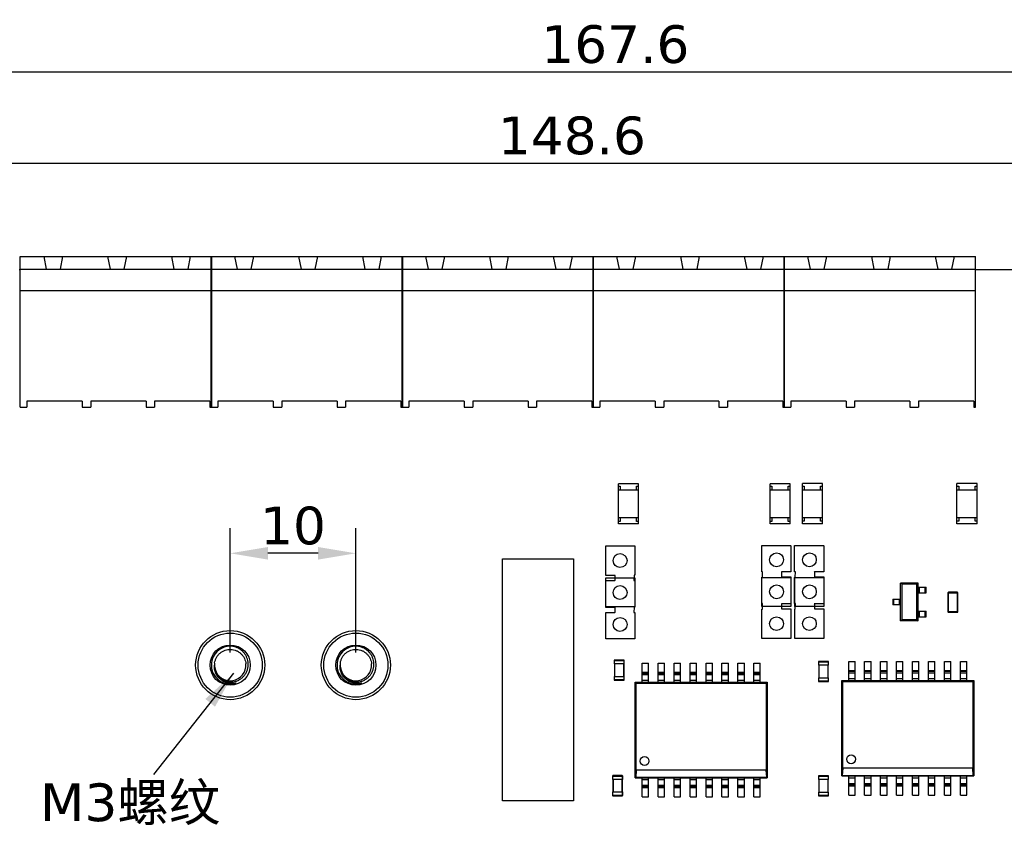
# Model space of a CAD drawing. Header units: millimetres. Extents: x 519 to 938, y 319 to 504.
# Tile 14 of 56: x 568 to 646, y 439 to 504. Entities that reach past the tile are written whole.
import ezdxf

# ---------------------------------------------------------------- set-up
doc = ezdxf.new("R2010")
doc.units = ezdxf.units.MM
doc.header["$LTSCALE"] = 30.734
doc.header["$PDMODE"] = 3
doc.header["$PDSIZE"] = 0.3125
doc.layers.get('0').update_dxf_attribs({"linetype": 'CONTINUOUS'})
doc.layers.get('Defpoints').update_dxf_attribs({"linetype": 'CONTINUOUS'})
doc.layers.add('dim', color=6, linetype='CONTINUOUS', lineweight=9)
doc.styles.add('Verdana', font='verdana.ttf', dxfattribs={"height": 3})
doc.dimstyles.new('aaaaaaaa 3.0', dxfattribs={"dimtxt": 2.5, "dimasz": 3, "dimexe": 2, "dimexo": 1, "dimtad": 1, "dimdec": 1, "dimzin": 9, "dimdsep": 46, "dimtxsty": 'Verdana', "dimcen": 0, "dimazin": 0, "dimtfac": 1, "dimtofl": 0, "dimtmove": 0, "dimatfit": 3, "dimfxl": 1, "dimlwd": 25, "dimlwe": 25, "dimarcsym": 0})

# ---------------------------------------------------------------- blocks, each defined once
blk = doc.blocks.new('*D16')
at = {"layer": 'Defpoints', "color": 0}
for p in [(701.316, 499.352), (533.716, 483.601), (701.316, 483.601)]:
    blk.add_point(p, dxfattribs=at)
at = {"layer": 'dim', "color": 0, "lineweight": 25}
for p, q in [((533.716, 484.601), (533.716, 501.352)), ((701.316, 484.601), (701.316, 501.352)), ((536.716, 499.352), (698.316, 499.352))]:
    blk.add_line(p, q, dxfattribs=at)
at = {"layer": 'dim', "color": 0}
for points in [[(536.716, 499.852), (536.716, 498.852), (533.716, 499.352)], [(698.316, 498.852), (698.316, 499.852), (701.316, 499.352)]]:
    blk.add_solid(points, dxfattribs=at)
at = {"layer": 'dim', "color": 0, "insert": (615.48, 501.537), "char_height": 3, "attachment_point": 5, "style": 'Verdana'}
blk.add_mtext('167.6', dxfattribs=at)
blk = doc.blocks.new('*D19')
at = {"layer": 'Defpoints', "color": 0}
for p in [(686.329, 492.08), (537.713, 468.088), (686.329, 467.584)]:
    blk.add_point(p, dxfattribs=at)
at = {"layer": 'dim', "color": 0, "lineweight": 25}
for p, q in [((537.713, 469.088), (537.713, 494.08)), ((686.329, 468.584), (686.329, 494.08)), ((540.713, 492.08), (683.329, 492.08))]:
    blk.add_line(p, q, dxfattribs=at)
at = {"layer": 'dim', "color": 0}
for points in [[(540.713, 492.58), (540.713, 491.58), (537.713, 492.08)], [(683.329, 491.58), (683.329, 492.58), (686.329, 492.08)]]:
    blk.add_solid(points, dxfattribs=at)
at = {"layer": 'dim', "color": 0, "insert": (612.021, 494.273), "char_height": 3, "attachment_point": 5, "style": 'Verdana'}
blk.add_mtext('148.6', dxfattribs=at)
blk = doc.blocks.new('*D26')
at = {"layer": 'Defpoints', "color": 0}
for p in [(584.829, 461.052), (584.829, 452.158), (594.829, 452.158)]:
    blk.add_point(p, dxfattribs=at)
at = {"layer": 'dim', "color": 0, "lineweight": 25}
for p, q in [((584.829, 453.158), (584.829, 463.052)), ((594.829, 453.158), (594.829, 463.052)), ((591.829, 461.052), (587.829, 461.052))]:
    blk.add_line(p, q, dxfattribs=at)
at = {"layer": 'dim', "color": 0}
for points in [[(587.829, 461.552), (587.829, 460.552), (584.829, 461.052)], [(591.829, 460.552), (591.829, 461.552), (594.829, 461.052)]]:
    blk.add_solid(points, dxfattribs=at)
at = {"layer": 'dim', "color": 0, "insert": (589.829, 463.239), "char_height": 3, "attachment_point": 5, "style": 'Verdana'}
blk.add_mtext('10', dxfattribs=at)

msp = doc.modelspace()

# ---------------------------------------------------------------- linework, layer by layer
at = {"linetype": 'Continuous'}
for p, q in [((568.12, 472.668), (568.12, 484.668)), ((568.12, 484.668), (644.14, 484.668)), ((569.99, 484.668), (570.19, 483.668)), ((571.49, 484.668), (571.29, 483.668)), ((575.07, 484.668), (575.27, 483.668)), ((576.57, 484.668), (576.37, 483.668)), ((580.15, 484.668), (580.35, 483.668)), ((581.65, 484.668), (581.45, 483.668)), ((583.315, 472.668), (583.315, 484.668)), ((583.36, 472.668), (583.36, 484.668)), ((585.185, 484.668), (585.385, 483.668)), ((586.685, 484.668), (586.485, 483.668)), ((590.265, 484.668), (590.465, 483.668)), ((591.765, 484.668), (591.565, 483.668)), ((595.345, 484.668), (595.545, 483.668)), ((596.845, 484.668), (596.645, 483.668)), ((598.51, 472.668), (598.51, 484.668)), ((598.555, 472.668), (598.555, 484.668)), ((600.38, 484.668), (600.58, 483.668)), ((601.88, 484.668), (601.68, 483.668)), ((605.46, 484.668), (605.66, 483.668)), ((606.96, 484.668), (606.76, 483.668)), ((610.54, 484.668), (610.74, 483.668)), ((612.04, 484.668), (611.84, 483.668)), ((613.705, 472.668), (613.705, 484.668)), ((613.75, 472.668), (613.75, 484.668)), ((615.575, 484.668), (615.775, 483.668)), ((617.075, 484.668), (616.875, 483.668)), ((620.655, 484.668), (620.855, 483.668)), ((622.155, 484.668), (621.955, 483.668)), ((625.735, 484.668), (625.935, 483.668)), ((627.235, 484.668), (627.035, 483.668)), ((628.9, 472.668), (628.9, 484.668)), ((628.945, 472.668), (628.945, 484.668)), ((630.77, 484.668), (630.97, 483.668)), ((632.27, 484.668), (632.07, 483.668)), ((635.85, 484.668), (636.05, 483.668)), ((637.35, 484.668), (637.15, 483.668)), ((640.93, 484.668), (641.13, 483.668)), ((642.43, 484.668), (642.23, 483.668)), ((644.14, 472.668), (644.14, 484.668)), ((568.12, 483.601), (568.04, 483.601)), ((568.12, 483.668), (644.14, 483.668)), ((651.514, 483.601), (644.14, 483.601)), ((568.12, 481.968), (644.14, 481.968)), ((568.12, 472.668), (568.66, 472.668)), ((568.66, 473.168), (568.66, 472.668)), ((573.06, 473.168), (568.66, 473.168)), ((573.06, 473.168), (573.06, 472.668)), ((573.06, 472.668), (573.74, 472.668)), ((573.74, 473.168), (573.74, 472.668)), ((578.14, 473.168), (573.74, 473.168)), ((578.14, 473.168), (578.14, 472.668)), ((578.14, 472.668), (578.82, 472.668)), ((578.82, 473.168), (578.82, 472.668)), ((583.22, 473.168), (578.82, 473.168)), ((583.22, 473.168), (583.22, 472.668)), ((583.22, 472.668), (583.855, 472.668)), ((583.855, 473.168), (583.855, 472.668)), ((588.255, 473.168), (583.855, 473.168)), ((588.255, 473.168), (588.255, 472.668)), ((588.255, 472.668), (588.935, 472.668)), ((588.935, 473.168), (588.935, 472.668)), ((593.335, 473.168), (588.935, 473.168)), ((593.335, 473.168), (593.335, 472.668)), ((593.335, 472.668), (594.015, 472.668)), ((594.015, 473.168), (594.015, 472.668)), ((598.415, 473.168), (594.015, 473.168)), ((598.415, 473.168), (598.415, 472.668)), ((598.415, 472.668), (599.05, 472.668)), ((599.05, 473.168), (599.05, 472.668)), ((603.45, 473.168), (599.05, 473.168)), ((603.45, 473.168), (603.45, 472.668)), ((603.45, 472.668), (604.13, 472.668)), ((604.13, 473.168), (604.13, 472.668)), ((608.53, 473.168), (604.13, 473.168)), ((608.53, 473.168), (608.53, 472.668)), ((608.53, 472.668), (609.21, 472.668)), ((609.21, 473.168), (609.21, 472.668)), ((613.61, 473.168), (609.21, 473.168)), ((613.61, 473.168), (613.61, 472.668)), ((613.61, 472.668), (614.245, 472.668)), ((614.245, 473.168), (614.245, 472.668)), ((618.645, 473.168), (614.245, 473.168)), ((618.645, 473.168), (618.645, 472.668)), ((618.645, 472.668), (619.325, 472.668)), ((619.325, 473.168), (619.325, 472.668)), ((623.725, 473.168), (619.325, 473.168)), ((623.725, 473.168), (623.725, 472.668)), ((623.725, 472.668), (624.405, 472.668)), ((624.405, 473.168), (624.405, 472.668)), ((628.805, 473.168), (624.405, 473.168)), ((628.805, 473.168), (628.805, 472.668)), ((628.805, 472.668), (629.44, 472.668)), ((629.44, 473.168), (629.44, 472.668)), ((633.84, 473.168), (629.44, 473.168)), ((633.84, 473.168), (633.84, 472.668)), ((633.84, 472.668), (634.52, 472.668)), ((634.52, 473.168), (634.52, 472.668)), ((638.92, 473.168), (634.52, 473.168)), ((638.92, 473.168), (638.92, 472.668)), ((638.92, 472.668), (639.6, 472.668)), ((639.6, 473.168), (639.6, 472.668)), ((644, 473.168), (639.6, 473.168)), ((644, 473.168), (644, 472.668)), ((644, 472.668), (644.14, 472.668)), ((615.72, 463.391), (615.72, 466.591)), ((617.32, 466.591), (615.72, 466.591)), ((615.72, 466.391), (615.87, 466.391)), ((615.87, 466.391), (615.87, 466.091)), ((617.17, 466.091), (617.17, 466.391)), ((617.17, 466.391), (617.32, 466.391)), ((617.32, 463.391), (617.32, 466.591)), ((627.786, 463.391), (627.786, 466.591)), ((629.386, 466.591), (627.786, 466.591)), ((627.786, 466.391), (627.936, 466.391)), ((627.936, 466.391), (627.936, 466.091)), ((629.236, 466.091), (629.236, 466.391)), ((629.236, 466.391), (629.386, 466.391)), ((629.386, 463.391), (629.386, 466.591)), ((630.363, 463.4), (630.363, 466.6)), ((631.963, 466.6), (630.363, 466.6)), ((630.363, 466.4), (630.513, 466.4)), ((630.513, 466.4), (630.513, 466.1)), ((631.813, 466.1), (631.813, 466.4)), ((631.813, 466.4), (631.963, 466.4)), ((631.963, 463.4), (631.963, 466.6)), ((642.657, 463.4), (642.657, 466.6)), ((644.257, 466.6), (642.657, 466.6)), ((642.657, 466.4), (642.807, 466.4)), ((642.807, 466.4), (642.807, 466.1)), ((644.107, 466.1), (644.107, 466.4)), ((644.107, 466.4), (644.257, 466.4)), ((644.257, 463.4), (644.257, 466.6)), ((615.72, 466.091), (617.32, 466.091)), ((627.786, 466.091), (629.386, 466.091)), ((630.363, 466.1), (631.963, 466.1)), ((642.657, 466.1), (644.257, 466.1)), ((615.72, 463.891), (617.32, 463.891)), ((615.87, 463.891), (615.87, 463.591)), ((617.17, 463.591), (617.17, 463.891)), ((627.786, 463.891), (629.386, 463.891)), ((627.936, 463.891), (627.936, 463.591)), ((629.236, 463.591), (629.236, 463.891)), ((630.363, 463.9), (631.963, 463.9)), ((630.513, 463.9), (630.513, 463.6)), ((631.813, 463.6), (631.813, 463.9)), ((642.657, 463.9), (644.257, 463.9)), ((642.807, 463.9), (642.807, 463.6)), ((644.107, 463.6), (644.107, 463.9)), ((615.87, 463.591), (615.72, 463.591)), ((617.32, 463.391), (615.72, 463.391)), ((617.32, 463.591), (617.17, 463.591)), ((627.936, 463.591), (627.786, 463.591)), ((629.386, 463.391), (627.786, 463.391)), ((629.386, 463.591), (629.236, 463.591)), ((630.513, 463.6), (630.363, 463.6)), ((631.963, 463.4), (630.363, 463.4)), ((631.963, 463.6), (631.813, 463.6)), ((642.807, 463.6), (642.657, 463.6)), ((644.257, 463.4), (642.657, 463.4)), ((644.257, 463.6), (644.107, 463.6)), ((614.714, 459.293), (614.714, 461.65)), ((614.714, 461.65), (617.031, 461.65)), ((617.031, 461.65), (617.021, 461.64)), ((617.021, 461.64), (617.021, 459.313)), ((627.126, 459.591), (627.126, 461.681)), ((627.126, 461.681), (629.414, 461.681)), ((629.414, 461.681), (629.453, 461.641)), ((629.453, 461.641), (629.443, 461.631)), ((629.443, 461.631), (629.443, 459.581)), ((629.742, 459.591), (629.742, 461.681)), ((629.742, 461.681), (632.03, 461.681)), ((632.03, 461.681), (632.069, 461.641)), ((632.069, 461.641), (632.059, 461.631)), ((632.059, 461.631), (632.059, 459.581)), ((615.304, 460.476), (615.355, 460.699)), ((615.355, 460.699), (615.464, 460.867)), ((615.464, 460.867), (615.631, 460.976)), ((615.631, 460.976), (615.849, 461.028)), ((615.849, 461.028), (616.073, 460.976)), ((616.073, 460.976), (616.083, 460.966)), ((616.083, 460.966), (616.256, 460.855)), ((616.256, 460.855), (616.363, 460.674)), ((627.746, 460.539), (627.794, 460.743)), ((627.794, 460.743), (627.905, 460.912)), ((627.905, 460.912), (628.086, 461.035)), ((628.086, 461.035), (628.31, 461.086)), ((628.31, 461.086), (628.534, 461.035)), ((628.534, 461.035), (628.697, 460.92)), ((628.697, 460.92), (628.802, 460.766)), ((628.802, 460.766), (628.853, 460.533)), ((630.361, 460.539), (630.41, 460.743)), ((630.41, 460.743), (630.521, 460.912)), ((630.521, 460.912), (630.702, 461.035)), ((630.702, 461.035), (630.926, 461.086)), ((630.926, 461.086), (631.15, 461.035)), ((631.15, 461.035), (631.313, 460.92)), ((631.313, 460.92), (631.418, 460.766)), ((631.418, 460.766), (631.469, 460.533)), ((606.49, 441.357), (606.49, 460.624)), ((606.49, 460.624), (612.15, 460.624)), ((612.15, 460.624), (612.15, 441.357)), ((615.355, 460.242), (615.304, 460.476)), ((615.46, 460.088), (615.355, 460.242)), ((615.624, 459.973), (615.46, 460.088)), ((615.847, 459.923), (615.624, 459.973)), ((616.071, 459.973), (615.847, 459.923)), ((616.252, 460.096), (616.071, 459.973)), ((616.363, 460.265), (616.252, 460.096)), ((616.363, 460.674), (616.412, 460.47)), ((616.412, 460.47), (616.363, 460.265)), ((627.794, 460.334), (627.746, 460.539)), ((627.901, 460.153), (627.794, 460.334)), ((628.075, 460.042), (627.901, 460.153)), ((628.084, 460.033), (628.075, 460.042)), ((628.308, 459.98), (628.084, 460.033)), ((628.526, 460.033), (628.308, 459.98)), ((628.693, 460.142), (628.526, 460.033)), ((628.802, 460.309), (628.693, 460.142)), ((628.853, 460.533), (628.802, 460.309)), ((630.41, 460.334), (630.361, 460.539)), ((630.517, 460.153), (630.41, 460.334)), ((630.69, 460.042), (630.517, 460.153)), ((630.7, 460.033), (630.69, 460.042)), ((630.924, 459.98), (630.7, 460.033)), ((631.142, 460.033), (630.924, 459.98)), ((631.309, 460.142), (631.142, 460.033)), ((631.418, 460.309), (631.309, 460.142)), ((631.469, 460.533), (631.418, 460.309)), ((615.457, 459.293), (614.714, 459.293)), ((615.457, 458.917), (615.457, 459.293)), ((616.975, 459.313), (616.961, 458.877)), ((617.021, 459.313), (616.975, 459.313)), ((627.196, 459.591), (627.126, 459.591)), ((627.126, 457.051), (627.126, 459.141)), ((627.126, 459.141), (629.414, 459.141)), ((627.136, 456.829), (627.136, 459.156)), ((627.136, 459.156), (627.182, 459.156)), ((627.182, 459.156), (627.196, 459.591)), ((628.711, 459.581), (628.691, 459.562)), ((628.691, 459.562), (628.701, 459.552)), ((628.701, 459.552), (628.701, 459.176)), ((628.701, 459.176), (629.443, 459.176)), ((629.443, 459.581), (628.711, 459.581)), ((629.414, 459.141), (629.453, 459.101)), ((629.443, 459.176), (629.443, 456.819)), ((629.812, 459.591), (629.742, 459.591)), ((629.742, 457.051), (629.742, 459.141)), ((629.742, 459.141), (632.03, 459.141)), ((629.752, 456.829), (629.752, 459.156)), ((629.752, 459.156), (629.798, 459.156)), ((629.798, 459.156), (629.812, 459.591)), ((631.327, 459.581), (631.307, 459.562)), ((631.307, 459.562), (631.317, 459.552)), ((631.317, 459.552), (631.317, 459.176)), ((631.317, 459.176), (632.059, 459.176)), ((632.059, 459.581), (631.327, 459.581)), ((632.03, 459.141), (632.069, 459.101)), ((632.059, 459.176), (632.059, 456.819)), ((614.714, 456.753), (614.714, 459.11)), ((614.714, 459.11), (617.031, 459.11)), ((614.714, 458.887), (615.447, 458.887)), ((615.447, 458.887), (615.466, 458.907)), ((615.466, 458.907), (615.457, 458.917)), ((615.464, 458.327), (615.631, 458.436)), ((615.631, 458.436), (615.849, 458.488)), ((615.849, 458.488), (616.073, 458.436)), ((616.073, 458.436), (616.083, 458.426)), ((616.083, 458.426), (616.256, 458.315)), ((616.961, 458.877), (617.031, 458.877)), ((617.031, 459.11), (617.021, 459.1)), ((617.021, 459.1), (617.021, 456.773)), ((617.031, 458.877), (617.031, 456.788)), ((627.794, 458.203), (627.905, 458.372)), ((627.905, 458.372), (628.086, 458.495)), ((628.086, 458.495), (628.31, 458.546)), ((628.31, 458.546), (628.534, 458.495)), ((628.534, 458.495), (628.697, 458.38)), ((628.697, 458.38), (628.802, 458.226)), ((629.453, 459.101), (629.443, 459.091)), ((630.41, 458.203), (630.521, 458.372)), ((630.521, 458.372), (630.702, 458.495)), ((630.702, 458.495), (630.926, 458.546)), ((630.926, 458.546), (631.15, 458.495)), ((631.15, 458.495), (631.313, 458.38)), ((631.313, 458.38), (631.418, 458.226)), ((632.069, 459.101), (632.059, 459.091)), ((638.177, 455.685), (638.177, 458.685)), ((639.577, 458.685), (638.177, 458.685)), ((638.3, 458.621), (638.177, 458.685)), ((638.3, 455.749), (638.3, 458.621)), ((638.3, 458.621), (639.454, 458.621)), ((639.577, 458.685), (639.454, 458.621)), ((639.454, 455.749), (639.454, 458.621)), ((639.577, 455.685), (639.577, 458.685)), ((639.577, 458.36), (640.197, 458.36)), ((639.691, 457.91), (639.691, 458.36)), ((640.113, 458.36), (640.113, 457.91)), ((640.197, 457.91), (640.197, 458.36)), ((615.304, 457.936), (615.355, 458.159)), ((615.355, 457.702), (615.304, 457.936)), ((615.355, 458.159), (615.464, 458.327)), ((615.46, 457.548), (615.355, 457.702)), ((616.252, 457.556), (616.071, 457.433)), ((616.363, 457.725), (616.252, 457.556)), ((616.256, 458.315), (616.363, 458.134)), ((616.363, 458.134), (616.412, 457.93)), ((616.412, 457.93), (616.363, 457.725)), ((627.746, 457.999), (627.794, 458.203)), ((627.794, 457.794), (627.746, 457.999)), ((627.901, 457.613), (627.794, 457.794)), ((628.075, 457.502), (627.901, 457.613)), ((628.693, 457.602), (628.526, 457.493)), ((628.802, 457.769), (628.693, 457.602)), ((628.802, 458.226), (628.853, 457.993)), ((628.853, 457.993), (628.802, 457.769)), ((630.361, 457.999), (630.41, 458.203)), ((630.41, 457.794), (630.361, 457.999)), ((630.517, 457.613), (630.41, 457.794)), ((630.69, 457.502), (630.517, 457.613)), ((631.309, 457.602), (631.142, 457.493)), ((631.418, 457.769), (631.309, 457.602)), ((631.418, 458.226), (631.469, 457.993)), ((631.469, 457.993), (631.418, 457.769)), ((639.577, 457.91), (640.197, 457.91)), ((641.938, 457.91), (641.938, 456.41)), ((641.938, 457.91), (642.738, 457.91)), ((641.988, 456.36), (641.988, 457.96)), ((642.688, 457.96), (641.988, 457.96)), ((642.688, 457.96), (642.688, 456.36)), ((642.738, 456.41), (642.738, 457.91)), ((614.704, 456.827), (614.714, 456.837)), ((614.744, 456.788), (614.704, 456.827)), ((617.031, 456.788), (614.744, 456.788)), ((615.624, 457.433), (615.46, 457.548)), ((615.847, 457.383), (615.624, 457.433)), ((616.071, 457.433), (615.847, 457.383)), ((616.975, 456.773), (616.961, 456.337)), ((617.021, 456.773), (616.975, 456.773)), ((627.196, 457.051), (627.126, 457.051)), ((627.126, 456.819), (627.136, 456.829)), ((629.443, 456.819), (627.126, 456.819)), ((627.182, 456.616), (627.196, 457.051)), ((628.084, 457.493), (628.075, 457.502)), ((628.308, 457.44), (628.084, 457.493)), ((628.526, 457.493), (628.308, 457.44)), ((628.711, 457.041), (628.691, 457.022)), ((628.691, 457.022), (628.701, 457.012)), ((628.701, 457.012), (628.701, 456.635)), ((629.443, 457.041), (628.711, 457.041)), ((629.812, 457.051), (629.742, 457.051)), ((629.742, 456.819), (629.752, 456.829)), ((632.059, 456.819), (629.742, 456.819)), ((629.798, 456.616), (629.812, 457.051)), ((630.7, 457.493), (630.69, 457.502)), ((630.924, 457.44), (630.7, 457.493)), ((631.142, 457.493), (630.924, 457.44)), ((631.327, 457.041), (631.307, 457.022)), ((631.307, 457.022), (631.317, 457.012)), ((631.317, 457.012), (631.317, 456.635)), ((632.059, 457.041), (631.327, 457.041)), ((637.557, 457.41), (637.557, 456.96)), ((637.557, 457.41), (638.177, 457.41)), ((638.177, 456.96), (637.557, 456.96)), ((637.641, 456.96), (637.641, 457.41)), ((638.063, 457.41), (638.063, 456.96)), ((615.457, 456.753), (614.714, 456.753)), ((614.714, 454.297), (614.714, 456.347)), ((614.714, 456.347), (615.447, 456.347)), ((615.447, 456.347), (615.466, 456.367)), ((615.457, 456.377), (615.457, 456.753)), ((615.466, 456.367), (615.457, 456.377)), ((616.961, 456.337), (617.031, 456.337)), ((617.031, 456.337), (617.031, 454.248)), ((627.136, 454.289), (627.136, 456.616)), ((627.136, 456.616), (627.182, 456.616)), ((628.086, 455.955), (628.31, 456.006)), ((628.31, 456.006), (628.534, 455.955)), ((628.701, 456.635), (629.443, 456.635)), ((629.443, 456.635), (629.443, 454.279)), ((629.752, 454.289), (629.752, 456.616)), ((629.752, 456.616), (629.798, 456.616)), ((630.702, 455.955), (630.926, 456.006)), ((630.926, 456.006), (631.15, 455.955)), ((631.317, 456.635), (632.059, 456.635)), ((632.059, 456.635), (632.059, 454.279)), ((639.577, 456.46), (640.197, 456.46)), ((639.577, 456.01), (640.197, 456.01)), ((639.691, 456.01), (639.691, 456.46)), ((640.113, 456.46), (640.113, 456.01)), ((640.197, 456.01), (640.197, 456.46)), ((642.738, 456.41), (641.938, 456.41)), ((641.988, 456.36), (642.688, 456.36)), ((615.304, 455.396), (615.355, 455.619)), ((615.355, 455.162), (615.304, 455.396)), ((615.355, 455.619), (615.464, 455.787)), ((615.464, 455.787), (615.631, 455.896)), ((615.631, 455.896), (615.849, 455.948)), ((615.849, 455.948), (616.073, 455.896)), ((616.073, 455.896), (616.083, 455.886)), ((616.083, 455.886), (616.256, 455.775)), ((616.256, 455.775), (616.363, 455.594)), ((616.363, 455.594), (616.412, 455.39)), ((616.412, 455.39), (616.363, 455.185)), ((627.746, 455.459), (627.794, 455.663)), ((627.794, 455.254), (627.746, 455.459)), ((627.794, 455.663), (627.905, 455.832)), ((627.901, 455.073), (627.794, 455.254)), ((627.905, 455.832), (628.086, 455.955)), ((628.534, 455.955), (628.697, 455.84)), ((628.802, 455.229), (628.693, 455.062)), ((628.697, 455.84), (628.802, 455.686)), ((628.802, 455.686), (628.853, 455.453)), ((628.853, 455.453), (628.802, 455.229)), ((630.361, 455.459), (630.41, 455.663)), ((630.41, 455.254), (630.361, 455.459)), ((630.41, 455.663), (630.521, 455.832)), ((630.517, 455.073), (630.41, 455.254)), ((630.521, 455.832), (630.702, 455.955)), ((631.15, 455.955), (631.313, 455.84)), ((631.418, 455.229), (631.309, 455.062)), ((631.313, 455.84), (631.418, 455.686)), ((631.418, 455.686), (631.469, 455.453)), ((631.469, 455.453), (631.418, 455.229)), ((638.177, 455.685), (638.3, 455.749)), ((639.577, 455.685), (638.177, 455.685)), ((639.454, 455.749), (638.3, 455.749)), ((639.454, 455.749), (639.577, 455.685)), ((615.46, 455.008), (615.355, 455.162)), ((615.624, 454.893), (615.46, 455.008)), ((615.847, 454.843), (615.624, 454.893)), ((616.071, 454.893), (615.847, 454.843)), ((616.252, 455.016), (616.071, 454.893)), ((616.363, 455.185), (616.252, 455.016)), ((628.075, 454.962), (627.901, 455.073)), ((628.084, 454.953), (628.075, 454.962)), ((628.308, 454.9), (628.084, 454.953)), ((628.526, 454.953), (628.308, 454.9)), ((628.693, 455.062), (628.526, 454.953)), ((630.69, 454.962), (630.517, 455.073)), ((630.7, 454.953), (630.69, 454.962)), ((630.924, 454.9), (630.7, 454.953)), ((631.142, 454.953), (630.924, 454.9)), ((631.309, 455.062), (631.142, 454.953)), ((614.704, 454.287), (614.714, 454.297)), ((614.744, 454.248), (614.704, 454.287)), ((617.031, 454.248), (614.744, 454.248)), ((627.126, 454.279), (627.136, 454.289)), ((629.443, 454.279), (627.126, 454.279)), ((629.742, 454.279), (629.752, 454.289)), ((632.059, 454.279), (629.742, 454.279)), ((615.387, 452.531), (615.387, 452.261)), ((615.387, 452.531), (616.187, 452.531)), ((616.187, 452.261), (615.387, 452.261)), ((615.407, 452.261), (615.407, 451.261)), ((615.417, 452.261), (615.417, 452.561)), ((616.157, 452.561), (615.417, 452.561)), ((615.447, 451.261), (615.447, 452.261)), ((616.127, 452.261), (616.127, 451.261)), ((616.157, 452.561), (616.157, 452.261)), ((616.167, 451.261), (616.167, 452.261)), ((616.187, 452.261), (616.187, 452.531)), ((617.612, 450.799), (617.612, 452.314)), ((617.612, 452.314), (618.122, 452.314)), ((618.122, 450.799), (618.122, 452.314)), ((618.882, 450.799), (618.882, 452.314)), ((618.882, 452.314), (619.392, 452.314)), ((619.392, 450.799), (619.392, 452.314)), ((620.152, 450.799), (620.152, 452.314)), ((620.152, 452.314), (620.662, 452.314)), ((620.662, 450.799), (620.662, 452.314)), ((621.422, 450.799), (621.422, 452.314)), ((621.422, 452.314), (621.932, 452.314)), ((621.932, 450.799), (621.932, 452.314)), ((622.692, 450.799), (622.692, 452.314)), ((622.692, 452.314), (623.202, 452.314)), ((623.202, 450.799), (623.202, 452.314)), ((623.962, 450.799), (623.962, 452.314)), ((623.962, 452.314), (624.472, 452.314)), ((624.472, 450.799), (624.472, 452.314)), ((625.232, 450.799), (625.232, 452.314)), ((625.232, 452.314), (625.742, 452.314)), ((625.742, 450.799), (625.742, 452.314)), ((626.502, 450.799), (626.502, 452.314)), ((626.502, 452.314), (627.012, 452.314)), ((627.012, 450.799), (627.012, 452.314)), ((631.644, 452.421), (631.644, 452.151)), ((631.644, 452.421), (632.444, 452.421)), ((632.444, 452.151), (631.644, 452.151)), ((631.664, 452.151), (631.664, 451.151)), ((631.674, 452.151), (631.674, 452.451)), ((632.414, 452.451), (631.674, 452.451)), ((631.704, 451.151), (631.704, 452.151)), ((632.384, 452.151), (632.384, 451.151)), ((632.414, 452.451), (632.414, 452.151)), ((632.424, 451.151), (632.424, 452.151)), ((632.444, 452.151), (632.444, 452.421)), ((634.046, 450.937), (634.046, 452.452)), ((634.046, 452.452), (634.556, 452.452)), ((634.556, 450.937), (634.556, 452.452)), ((635.316, 450.937), (635.316, 452.452)), ((635.316, 452.452), (635.826, 452.452)), ((635.826, 450.937), (635.826, 452.452)), ((636.586, 450.937), (636.586, 452.452)), ((636.586, 452.452), (637.096, 452.452)), ((637.096, 450.937), (637.096, 452.452)), ((637.856, 450.937), (637.856, 452.452)), ((637.856, 452.452), (638.366, 452.452)), ((638.366, 450.937), (638.366, 452.452)), ((639.126, 450.937), (639.126, 452.452)), ((639.126, 452.452), (639.636, 452.452)), ((639.636, 450.937), (639.636, 452.452)), ((640.396, 450.937), (640.396, 452.452)), ((640.396, 452.452), (640.906, 452.452)), ((640.906, 450.937), (640.906, 452.452)), ((641.666, 450.937), (641.666, 452.452)), ((641.666, 452.452), (642.176, 452.452)), ((642.176, 450.937), (642.176, 452.452)), ((642.936, 450.937), (642.936, 452.452)), ((642.936, 452.452), (643.446, 452.452)), ((643.446, 450.937), (643.446, 452.452)), ((617.612, 451.603), (618.122, 451.603)), ((618.122, 451.504), (617.612, 451.504)), ((618.122, 451.39), (617.612, 451.39)), ((618.882, 451.603), (619.392, 451.603)), ((619.392, 451.504), (618.882, 451.504)), ((619.392, 451.39), (618.882, 451.39)), ((620.152, 451.603), (620.662, 451.603)), ((620.662, 451.504), (620.152, 451.504)), ((620.662, 451.39), (620.152, 451.39)), ((621.422, 451.603), (621.932, 451.603)), ((621.932, 451.504), (621.422, 451.504)), ((621.932, 451.39), (621.422, 451.39)), ((622.692, 451.603), (623.202, 451.603)), ((623.202, 451.504), (622.692, 451.504)), ((623.202, 451.39), (622.692, 451.39)), ((623.962, 451.603), (624.472, 451.603)), ((624.472, 451.504), (623.962, 451.504)), ((624.472, 451.39), (623.962, 451.39)), ((625.232, 451.603), (625.742, 451.603)), ((625.742, 451.504), (625.232, 451.504)), ((625.742, 451.39), (625.232, 451.39)), ((626.502, 451.603), (627.012, 451.603)), ((627.012, 451.504), (626.502, 451.504)), ((627.012, 451.39), (626.502, 451.39)), ((634.046, 451.742), (634.556, 451.742)), ((634.556, 451.643), (634.046, 451.643)), ((634.556, 451.529), (634.046, 451.529)), ((635.316, 451.742), (635.826, 451.742)), ((635.826, 451.643), (635.316, 451.643)), ((635.826, 451.529), (635.316, 451.529)), ((636.586, 451.742), (637.096, 451.742)), ((637.096, 451.643), (636.586, 451.643)), ((637.096, 451.529), (636.586, 451.529)), ((637.856, 451.742), (638.366, 451.742)), ((638.366, 451.643), (637.856, 451.643)), ((638.366, 451.529), (637.856, 451.529)), ((639.126, 451.742), (639.636, 451.742)), ((639.636, 451.643), (639.126, 451.643)), ((639.636, 451.529), (639.126, 451.529)), ((640.396, 451.742), (640.906, 451.742)), ((640.906, 451.643), (640.396, 451.643)), ((640.906, 451.529), (640.396, 451.529)), ((641.666, 451.742), (642.176, 451.742)), ((642.176, 451.643), (641.666, 451.643)), ((642.176, 451.529), (641.666, 451.529)), ((642.936, 451.742), (643.446, 451.742)), ((643.446, 451.643), (642.936, 451.643)), ((643.446, 451.529), (642.936, 451.529)), ((615.387, 451.261), (615.387, 450.991)), ((615.387, 451.261), (616.187, 451.261)), ((616.187, 450.991), (615.387, 450.991)), ((615.417, 450.961), (615.417, 451.261)), ((615.417, 450.961), (616.157, 450.961)), ((616.157, 451.261), (616.157, 450.961)), ((616.187, 450.991), (616.187, 451.261)), ((617.064, 443.199), (617.064, 450.799)), ((617.064, 450.799), (617.139, 450.724)), ((617.064, 450.799), (627.564, 450.799)), ((617.139, 443.812), (617.139, 450.724)), ((617.139, 450.724), (627.49, 450.724)), ((617.612, 450.964), (618.122, 450.964)), ((618.882, 450.964), (619.392, 450.964)), ((620.152, 450.964), (620.662, 450.964)), ((621.422, 450.964), (621.932, 450.964)), ((622.692, 450.964), (623.202, 450.964)), ((623.962, 450.964), (624.472, 450.964)), ((625.232, 450.964), (625.742, 450.964)), ((626.502, 450.964), (627.012, 450.964)), ((627.564, 450.799), (627.49, 450.724)), ((627.49, 450.724), (627.49, 443.812)), ((627.564, 450.799), (627.564, 443.199)), ((631.644, 451.151), (631.644, 450.881)), ((631.644, 451.151), (632.444, 451.151)), ((632.444, 450.881), (631.644, 450.881)), ((631.674, 450.851), (631.674, 451.151)), ((631.674, 450.851), (632.414, 450.851)), ((632.414, 451.151), (632.414, 450.851)), ((632.444, 450.881), (632.444, 451.151)), ((633.498, 443.337), (633.498, 450.937)), ((633.498, 450.937), (643.998, 450.937)), ((633.498, 450.937), (633.572, 450.863)), ((633.572, 443.951), (633.572, 450.863)), ((633.572, 450.863), (643.924, 450.863)), ((634.046, 451.103), (634.556, 451.103)), ((635.316, 451.103), (635.826, 451.103)), ((636.586, 451.103), (637.096, 451.103)), ((637.856, 451.103), (638.366, 451.103)), ((639.126, 451.103), (639.636, 451.103)), ((640.396, 451.103), (640.906, 451.103)), ((641.666, 451.103), (642.176, 451.103)), ((642.936, 451.103), (643.446, 451.103)), ((643.998, 450.937), (643.924, 450.863)), ((643.924, 450.863), (643.924, 443.951)), ((643.998, 450.937), (643.998, 443.337)), ((617.139, 443.812), (617.104, 443.238)), ((627.49, 443.812), (617.139, 443.812)), ((627.525, 443.238), (627.49, 443.812)), ((633.572, 443.951), (633.538, 443.377)), ((643.924, 443.951), (633.572, 443.951)), ((643.959, 443.377), (643.924, 443.951)), ((615.26, 443.336), (615.26, 443.066)), ((615.26, 443.336), (616.06, 443.336)), ((616.06, 443.066), (615.26, 443.066)), ((615.28, 443.066), (615.28, 442.066)), ((615.29, 443.066), (615.29, 443.366)), ((616.03, 443.366), (615.29, 443.366)), ((615.32, 442.066), (615.32, 443.066)), ((616, 443.066), (616, 442.066)), ((616.03, 443.366), (616.03, 443.066)), ((616.04, 442.066), (616.04, 443.066)), ((616.06, 443.066), (616.06, 443.336)), ((617.064, 443.199), (617.104, 443.238)), ((617.064, 443.199), (627.564, 443.199)), ((617.104, 443.238), (627.525, 443.238)), ((617.612, 441.684), (617.612, 443.199)), ((618.122, 443.033), (617.612, 443.033)), ((618.122, 441.684), (618.122, 443.199)), ((618.882, 441.684), (618.882, 443.199)), ((619.392, 443.033), (618.882, 443.033)), ((619.392, 441.684), (619.392, 443.199)), ((620.152, 441.684), (620.152, 443.199)), ((620.662, 443.033), (620.152, 443.033)), ((620.662, 441.684), (620.662, 443.199)), ((621.422, 441.684), (621.422, 443.199)), ((621.932, 443.033), (621.422, 443.033)), ((621.932, 441.684), (621.932, 443.199)), ((622.692, 441.684), (622.692, 443.199)), ((623.202, 443.033), (622.692, 443.033)), ((623.202, 441.684), (623.202, 443.199)), ((623.962, 441.684), (623.962, 443.199)), ((624.472, 443.033), (623.962, 443.033)), ((624.472, 441.684), (624.472, 443.199)), ((625.232, 441.684), (625.232, 443.199)), ((625.742, 443.033), (625.232, 443.033)), ((625.742, 441.684), (625.742, 443.199)), ((626.502, 441.684), (626.502, 443.199)), ((627.012, 443.033), (626.502, 443.033)), ((627.012, 441.684), (627.012, 443.199)), ((627.564, 443.199), (627.525, 443.238)), ((631.644, 443.319), (631.644, 443.049)), ((631.644, 443.319), (632.444, 443.319)), ((632.444, 443.049), (631.644, 443.049)), ((631.664, 443.049), (631.664, 442.049)), ((631.674, 443.049), (631.674, 443.349)), ((632.414, 443.349), (631.674, 443.349)), ((631.704, 442.049), (631.704, 443.049)), ((632.384, 443.049), (632.384, 442.049)), ((632.414, 443.349), (632.414, 443.049)), ((632.424, 442.049), (632.424, 443.049)), ((632.444, 443.049), (632.444, 443.319)), ((633.498, 443.337), (633.538, 443.377)), ((633.498, 443.337), (643.998, 443.337)), ((633.538, 443.377), (643.959, 443.377)), ((634.046, 441.822), (634.046, 443.337)), ((634.556, 443.172), (634.046, 443.172)), ((634.046, 442.746), (634.556, 442.746)), ((634.556, 441.822), (634.556, 443.337)), ((635.316, 441.822), (635.316, 443.337)), ((635.826, 443.172), (635.316, 443.172)), ((635.316, 442.746), (635.826, 442.746)), ((635.826, 441.822), (635.826, 443.337)), ((636.586, 441.822), (636.586, 443.337)), ((637.096, 443.172), (636.586, 443.172)), ((636.586, 442.746), (637.096, 442.746)), ((637.096, 441.822), (637.096, 443.337)), ((637.856, 441.822), (637.856, 443.337)), ((638.366, 443.172), (637.856, 443.172)), ((637.856, 442.746), (638.366, 442.746)), ((638.366, 441.822), (638.366, 443.337)), ((639.126, 441.822), (639.126, 443.337)), ((639.636, 443.172), (639.126, 443.172)), ((639.126, 442.746), (639.636, 442.746)), ((639.636, 441.822), (639.636, 443.337)), ((640.396, 441.822), (640.396, 443.337)), ((640.906, 443.172), (640.396, 443.172)), ((640.396, 442.746), (640.906, 442.746)), ((640.906, 441.822), (640.906, 443.337)), ((641.666, 441.822), (641.666, 443.337)), ((642.176, 443.172), (641.666, 443.172)), ((641.666, 442.746), (642.176, 442.746)), ((642.176, 441.822), (642.176, 443.337)), ((642.936, 441.822), (642.936, 443.337)), ((643.446, 443.172), (642.936, 443.172)), ((642.936, 442.746), (643.446, 442.746)), ((643.446, 441.822), (643.446, 443.337)), ((643.998, 443.337), (643.959, 443.377)), ((615.26, 442.066), (615.26, 441.796)), ((615.26, 442.066), (616.06, 442.066)), ((615.29, 441.766), (615.29, 442.066)), ((616.03, 442.066), (616.03, 441.766)), ((616.06, 441.796), (616.06, 442.066)), ((617.612, 442.607), (618.122, 442.607)), ((617.612, 442.493), (618.122, 442.493)), ((618.122, 442.394), (617.612, 442.394)), ((618.882, 442.607), (619.392, 442.607)), ((618.882, 442.493), (619.392, 442.493)), ((619.392, 442.394), (618.882, 442.394)), ((620.152, 442.607), (620.662, 442.607)), ((620.152, 442.493), (620.662, 442.493)), ((620.662, 442.394), (620.152, 442.394)), ((621.422, 442.607), (621.932, 442.607)), ((621.422, 442.493), (621.932, 442.493)), ((621.932, 442.394), (621.422, 442.394)), ((622.692, 442.607), (623.202, 442.607)), ((622.692, 442.493), (623.202, 442.493)), ((623.202, 442.394), (622.692, 442.394)), ((623.962, 442.607), (624.472, 442.607)), ((623.962, 442.493), (624.472, 442.493)), ((624.472, 442.394), (623.962, 442.394)), ((625.232, 442.607), (625.742, 442.607)), ((625.232, 442.493), (625.742, 442.493)), ((625.742, 442.394), (625.232, 442.394)), ((626.502, 442.607), (627.012, 442.607)), ((626.502, 442.493), (627.012, 442.493)), ((627.012, 442.394), (626.502, 442.394)), ((631.644, 442.049), (631.644, 441.779)), ((631.644, 442.049), (632.444, 442.049)), ((631.674, 441.749), (631.674, 442.049)), ((632.414, 442.049), (632.414, 441.749)), ((632.444, 441.779), (632.444, 442.049)), ((634.046, 442.632), (634.556, 442.632)), ((634.556, 442.533), (634.046, 442.533)), ((635.316, 442.632), (635.826, 442.632)), ((635.826, 442.533), (635.316, 442.533)), ((636.586, 442.632), (637.096, 442.632)), ((637.096, 442.533), (636.586, 442.533)), ((637.856, 442.632), (638.366, 442.632)), ((638.366, 442.533), (637.856, 442.533)), ((639.126, 442.632), (639.636, 442.632)), ((639.636, 442.533), (639.126, 442.533)), ((640.396, 442.632), (640.906, 442.632)), ((640.906, 442.533), (640.396, 442.533)), ((641.666, 442.632), (642.176, 442.632)), ((642.176, 442.533), (641.666, 442.533)), ((642.936, 442.632), (643.446, 442.632)), ((643.446, 442.533), (642.936, 442.533)), ((612.15, 441.357), (606.49, 441.357)), ((616.06, 441.796), (615.26, 441.796)), ((615.29, 441.766), (616.03, 441.766)), ((617.612, 441.684), (618.122, 441.684)), ((618.882, 441.684), (619.392, 441.684)), ((620.152, 441.684), (620.662, 441.684)), ((621.422, 441.684), (621.932, 441.684)), ((622.692, 441.684), (623.202, 441.684)), ((623.962, 441.684), (624.472, 441.684)), ((625.232, 441.684), (625.742, 441.684)), ((626.502, 441.684), (627.012, 441.684)), ((632.444, 441.779), (631.644, 441.779)), ((631.674, 441.749), (632.414, 441.749)), ((634.046, 441.822), (634.556, 441.822)), ((635.316, 441.822), (635.826, 441.822)), ((636.586, 441.822), (637.096, 441.822)), ((637.856, 441.822), (638.366, 441.822)), ((639.126, 441.822), (639.636, 441.822)), ((640.396, 441.822), (640.906, 441.822)), ((641.666, 441.822), (642.176, 441.822)), ((642.936, 441.822), (643.446, 441.822))]:
    msp.add_line(p, q, dxfattribs=at)
for centre, radius in [((584.831, 452.158), 2.75), ((584.831, 452.158), 2.55), ((594.831, 452.158), 2.75), ((594.831, 452.158), 2.55), ((584.831, 452.158), 1.6), ((594.831, 452.158), 1.6), ((634.236, 444.667), 0.352), ((617.802, 444.528), 0.352)]:
    msp.add_circle(centre, radius, dxfattribs=at)
for centre, radius, start, end in [((641.988, 457.91), 0.05, 90, 180), ((642.688, 457.91), 0.05, 360, 90), ((641.988, 456.41), 0.05, 180, 270), ((642.688, 456.41), 0.05, 270, 360), ((584.831, 452.158), 1.5, 72.50883, 288.50883), ((594.831, 452.158), 1.5, 72.50883, 288.50883), ((584.829, 452.101), 1.249, 177.90787, 181.1604), ((584.834, 452.101), 1.254, 181.15845, 181.71188), ((584.829, 452.158), 1.248, 176.90143, 180.50609), ((584.83, 452.158), 1.25, 180.51293, 183.75753), ((584.834, 452.158), 1.254, 173.30609, 176.9026), ((584.827, 452.158), 1.247, 183.75876, 184.31404), ((584.833, 452.158), 1.252, 171.51614, 173.30614), ((584.831, 452.158), 1.25, 353.19477, 356.9071), ((584.829, 452.158), 1.252, 358.7276, 4.10559), ((584.833, 452.158), 1.248, 356.90926, 358.72578), ((594.829, 452.101), 1.249, 177.90787, 181.1604), ((594.834, 452.101), 1.254, 181.15845, 181.71188), ((594.829, 452.158), 1.248, 176.90143, 180.50609), ((594.83, 452.158), 1.25, 180.51293, 183.75753), ((594.834, 452.158), 1.254, 173.30609, 176.9026), ((594.827, 452.158), 1.247, 183.75876, 184.31404), ((594.833, 452.158), 1.252, 171.51614, 173.30614), ((594.831, 452.158), 1.25, 353.19477, 356.9071), ((594.829, 452.158), 1.252, 358.7276, 4.10559), ((594.833, 452.158), 1.248, 356.90926, 358.72578), ((615.417, 452.531), 0.03, 90, 180), ((616.157, 452.531), 0.03, 360, 90), ((631.674, 452.421), 0.03, 90, 180), ((632.414, 452.421), 0.03, 360, 90), ((584.831, 452.158), 1.25, 184.31347, 353.19784), ((594.831, 452.158), 1.25, 184.31347, 353.19784), ((615.417, 450.991), 0.03, 180, 270), ((616.157, 450.991), 0.03, 270, 360), ((631.674, 450.881), 0.03, 180, 270), ((632.414, 450.881), 0.03, 270, 360), ((615.29, 443.336), 0.03, 90, 180), ((616.03, 443.336), 0.03, 360, 90), ((631.674, 443.319), 0.03, 90, 180), ((632.414, 443.319), 0.03, 360, 90), ((615.29, 441.796), 0.03, 180, 270), ((616.03, 441.796), 0.03, 270, 360), ((631.674, 441.779), 0.03, 180, 270), ((632.414, 441.779), 0.03, 270, 360)]:
    msp.add_arc(centre, radius, start, end, dxfattribs=at)
for points, knots in [([(583.594, 452.342), (583.605, 452.418), (583.642, 452.566), (583.736, 452.775), (583.866, 452.964), (584.028, 453.126), (584.217, 453.255), (584.427, 453.348), (584.65, 453.402), (584.879, 453.414), (585.106, 453.384), (585.324, 453.314), (585.526, 453.205), (585.704, 453.061), (585.854, 452.888), (585.969, 452.69), (586.047, 452.474), (586.072, 452.323), (586.077, 452.247)], [0, 0, 0, 0, 0.062506, 0.125004, 0.187504, 0.250004, 0.312504, 0.375003, 0.437503, 0.500003, 0.562502, 0.625002, 0.687502, 0.750001, 0.812501, 0.875001, 0.9375, 1, 1, 1, 1]), ([(586.259, 452.171), (586.261, 452.247), (586.254, 452.401), (586.206, 452.627), (586.122, 452.842), (586.006, 453.042), (585.86, 453.221), (585.688, 453.374), (585.494, 453.5), (585.354, 453.563), (585.281, 453.588)], [0, 0, 0, 0, 0.124991, 0.249985, 0.374984, 0.499983, 0.624984, 0.749987, 0.874993, 1, 1, 1, 1]), ([(593.594, 452.342), (593.606, 452.418), (593.642, 452.566), (593.736, 452.775), (593.866, 452.964), (594.028, 453.126), (594.217, 453.255), (594.427, 453.348), (594.65, 453.402), (594.879, 453.414), (595.106, 453.384), (595.324, 453.314), (595.526, 453.205), (595.704, 453.061), (595.854, 452.888), (595.969, 452.69), (596.047, 452.474), (596.072, 452.323), (596.077, 452.247)], [0, 0, 0, 0, 0.062506, 0.125004, 0.187504, 0.250004, 0.312504, 0.375003, 0.437503, 0.500003, 0.562502, 0.625002, 0.687502, 0.750001, 0.812501, 0.875001, 0.9375, 1, 1, 1, 1]), ([(596.259, 452.171), (596.261, 452.247), (596.254, 452.401), (596.206, 452.627), (596.122, 452.842), (596.006, 453.042), (595.86, 453.221), (595.688, 453.374), (595.494, 453.5), (595.354, 453.563), (595.281, 453.588)], [0, 0, 0, 0, 0.124991, 0.249985, 0.374984, 0.499983, 0.624984, 0.749987, 0.874993, 1, 1, 1, 1]), ([(585.307, 450.735), (585.201, 450.71), (584.984, 450.683), (584.658, 450.714), (584.399, 450.801), (584.208, 450.905), (584.031, 451.03), (583.839, 451.224), (583.699, 451.459), (583.624, 451.663), (583.576, 451.875), (583.57, 452.039), (583.581, 452.147)], [0, 0, 0, 0, 0.125067, 0.250098, 0.375099, 0.437694, 0.500284, 0.625218, 0.750108, 0.81266, 0.8752, 1, 1, 1, 1]), ([(583.58, 452.064), (583.583, 451.978), (583.606, 451.806), (583.692, 451.562), (583.825, 451.339), (583.999, 451.148), (584.209, 450.994), (584.444, 450.885), (584.695, 450.823), (584.954, 450.811), (585.211, 450.849), (585.455, 450.934), (585.68, 451.064), (585.876, 451.234), (586.037, 451.437), (586.158, 451.666), (586.236, 451.913), (586.256, 452.085), (586.259, 452.171)], [0, 0, 0, 0, 0.062493, 0.124976, 0.187462, 0.249951, 0.312442, 0.374936, 0.437432, 0.499931, 0.562431, 0.624934, 0.687441, 0.749949, 0.812458, 0.874971, 0.937484, 1, 1, 1, 1]), ([(595.307, 450.735), (595.201, 450.71), (594.984, 450.683), (594.658, 450.714), (594.399, 450.801), (594.208, 450.905), (594.031, 451.03), (593.839, 451.224), (593.699, 451.459), (593.624, 451.663), (593.576, 451.875), (593.57, 452.039), (593.581, 452.147)], [0, 0, 0, 0, 0.125067, 0.250098, 0.375099, 0.437694, 0.500284, 0.625218, 0.750108, 0.81266, 0.8752, 1, 1, 1, 1]), ([(593.58, 452.064), (593.583, 451.978), (593.606, 451.806), (593.692, 451.562), (593.825, 451.339), (593.999, 451.148), (594.209, 450.994), (594.444, 450.885), (594.695, 450.823), (594.954, 450.811), (595.211, 450.849), (595.455, 450.934), (595.68, 451.064), (595.876, 451.234), (596.037, 451.437), (596.158, 451.666), (596.236, 451.913), (596.256, 452.085), (596.259, 452.171)], [0, 0, 0, 0, 0.062493, 0.124976, 0.187462, 0.249951, 0.312442, 0.374936, 0.437432, 0.499931, 0.562431, 0.624934, 0.687441, 0.749949, 0.812458, 0.874971, 0.937484, 1, 1, 1, 1])]:
    msp.add_open_spline(points, degree=3, knots=knots, dxfattribs=at)

# ---------------------------------------------------------------- texts
at = {"layer": 'dim', "insert": (569.685, 442.746), "char_height": 3, "width": 19.08231, "attachment_point": 1, "style": 'Verdana'}
msp.add_mtext('M3{\\f宋体|b0|i0|c134|p2;螺纹}', dxfattribs=at)

# ---------------------------------------------------------------- dimensions: what is measured, and where the dimension line sits
at = {"layer": 'dim'}
dim = msp.add_linear_dim(base=(701.316, 499.352), p1=(533.716, 483.601), p2=(701.316, 483.601), dimstyle='aaaaaaaa 3.0', override={"dimtxt": 3, "dimtxsty": 'Verdana'}, dxfattribs=at)
dim.commit()
dim.dimension.update_dxf_attribs({"geometry": '*D16', "text_midpoint": (615.48, 499.352), "dimtype": 160})
for base, p1, p2, picture, middle in [((686.329, 492.08), (537.713, 468.088), (686.329, 467.584), '*D19', (612.021, 494.273)), ((584.829, 461.052), (594.829, 452.158), (584.829, 452.158), '*D26', (589.829, 463.239))]:
    dim = msp.add_linear_dim(base=base, p1=p1, p2=p2, dimstyle='aaaaaaaa 3.0', dxfattribs=at)
    dim.commit()
    dim.dimension.update_dxf_attribs({"geometry": picture, "text_midpoint": middle})

# ---------------------------------------------------------------- leaders
msp.add_leader([(585.103, 451.508), (578.722, 443.465)], dimstyle='aaaaaaaa 3.0', override={"dimgap": 0.625, "dimtad": 0}, dxfattribs=at)

doc.saveas('drawing.dxf')
